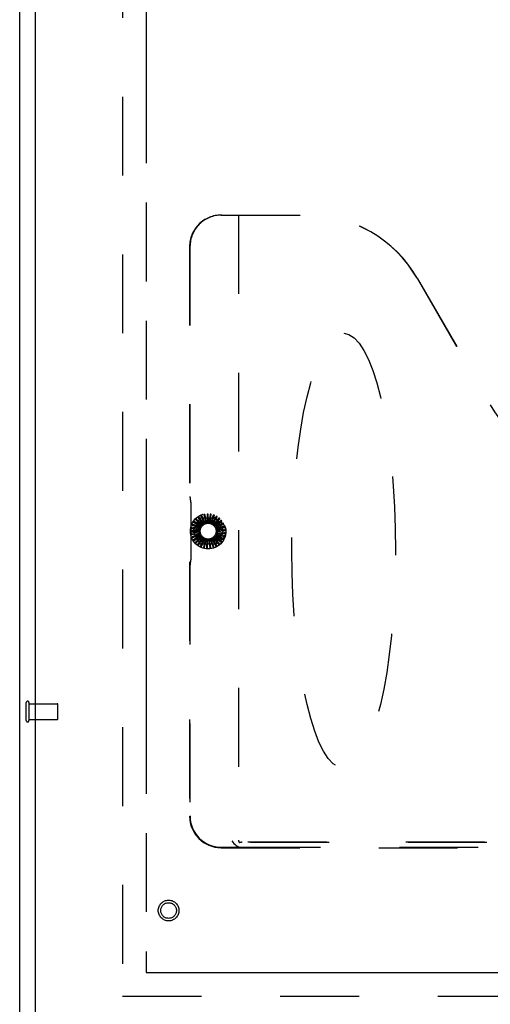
# Model space of a CAD drawing. Header units: inches. Extents: x 0 to 227, y 0 to 147.
# Tile 3 of 41: x 73.1 to 80.54, y 17.69 to 33.26. Entities that reach past the tile are written whole.
import ezdxf

# ---------------------------------------------------------------- set-up
doc = ezdxf.new("R2010")
doc.units = ezdxf.units.IN
doc.header["$LTSCALE"] = 12.466667
doc.header["$MEASUREMENT"] = 0
doc.linetypes.add('HIDDEN', pattern=[0.2, 0.1, -0.1])
doc.linetypes.add('PHANTOM', pattern=[0.8, 0.45, -0.05, 0.1, -0.05, 0.1, -0.05])
doc.layers.get('0').update_dxf_attribs({"linetype": 'CONTINUOUS'})
for name, color, linetype in [('02___PRT_ALL_AXES', 7, 'CONTINUOUS'), ('AVAILABLE_DOOR_SPACE', 7, 'CONTINUOUS'), ('DEFAULT_2', 8, 'HIDDEN'), ('DIMENSIONS', 7, 'CONTINUOUS')]:
    doc.layers.add(name, color=color, linetype=linetype)
doc.styles.get("Standard").update_dxf_attribs({"font": 'txt', "width": 0.8})
doc.dimstyles.new('DIMSTYLE_2', dxfattribs={"dimtxt": 1.133333, "dimasz": 1.333333, "dimexe": 0.09, "dimexo": 0.07, "dimgap": 0.0425, "dimtad": 0, "dimtih": 1, "dimtoh": 1, "dimzin": 4, "dimdsep": 46, "dimtxsty": 'Standard', "dimblk": '_FILLED', "dimblk1": '_FILLED', "dimblk2": '_FILLED', "dimcen": 0.09, "dimadec": 0, "dimazin": 0, "dimtfac": 1, "dimtofl": 0, "dimtmove": 0, "dimatfit": 3, "dimldrblk": '_FILLED', "dimfxl": 0, "dimtolj": 1, "dimtzin": 4, "dimarcsym": 0})

# ---------------------------------------------------------------- blocks, each defined once
blk = doc.blocks.new('_FILLED')
at = {"color": 0, "linetype": 'ByBlock'}
blk.add_solid([(0, 0), (-1, 0.2), (-1, -0.2)], dxfattribs=at)
blk = doc.blocks.new('*D15')
at = {"layer": 'DIMENSIONS', "color": 2, "linetype": 'Continuous'}
for p, q in [((81.755, 96.446), (81.755, 58.455)), ((81.755, 18.196), (81.755, 56.188))]:
    blk.add_line(p, q, dxfattribs=at)
at = {"layer": 'DIMENSIONS', "color": 2, "linetype": 'Continuous', "xscale": 1.3333333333, "yscale": 1.3333333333, "zscale": 1.3333333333}
for p, rotation in [((81.755, 96.446), 90), ((81.755, 18.196), 270)]:
    blk.add_blockref('_FILLED', p, dxfattribs=dict(at, rotation=rotation))
at = {"layer": 'DIMENSIONS', "color": 2, "linetype": 'Continuous', "insert": (81.755, 57.888), "char_height": 1.1333, "width": 4.53333, "attachment_point": 2, "line_spacing_factor": 0.9}
blk.add_mtext('78.25', dxfattribs=at)
blk = doc.blocks.new('*D16')
at = {"layer": 'DIMENSIONS', "color": 2, "linetype": 'Continuous'}
for p, q in [((81.755, 18.196), (81.755, 20.863)), ((81.755, 17.071), (81.755, 14.027)), ((81.755, 14.027), (82.855, 14.027))]:
    blk.add_line(p, q, dxfattribs=at)
at = {"layer": 'DIMENSIONS', "color": 2, "linetype": 'Continuous', "xscale": 1.3333333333, "yscale": 1.3333333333, "zscale": 1.3333333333}
for p, rotation in [((81.755, 18.196), 270), ((81.755, 17.071), 90)]:
    blk.add_blockref('_FILLED', p, dxfattribs=dict(at, rotation=rotation))
at = {"layer": 'DIMENSIONS', "color": 2, "linetype": 'Continuous', "insert": (83.421, 14.594), "char_height": 1.1333, "width": 3.62667, "attachment_point": 1, "line_spacing_factor": 0.9}
blk.add_mtext('1.13', dxfattribs=at)

msp = doc.modelspace()

# ---------------------------------------------------------------- linework, layer by layer
at = {"color": 3, "linetype": 'Continuous'}
for p, q in [((73.102, 10.425), (73.102, 100.217)), ((73.352, 17.175), (73.352, 97.467))]:
    msp.add_line(p, q, dxfattribs=at)
at = {"layer": '02___PRT_ALL_AXES', "color": 8, "linetype": 'HIDDEN'}
for p, q in [((73.249, 22.445), (73.696, 22.445)), ((73.249, 22.197), (73.249, 22.445)), ((73.249, 22.197), (73.696, 22.197))]:
    msp.add_line(p, q, dxfattribs=at)
msp.add_circle((75.456, 19.175), 0.124, dxfattribs=at)
at = {"layer": 'AVAILABLE_DOOR_SPACE', "color": 4, "linetype": 'PHANTOM'}
for p, q in [((75.102, 96.446), (75.102, 18.196)), ((75.102, 18.196), (92.664, 18.196))]:
    msp.add_line(p, q, dxfattribs=at)
at = {"layer": 'DEFAULT_2', "color": 8, "linetype": 'HIDDEN'}
for p, q in [((74.727, 96.873), (74.727, 17.769)), ((76.289, 30.175), (77.654, 30.175)), ((76.56, 30.175), (76.56, 20.285)), ((75.787, 29.675), (75.787, 20.666)), ((75.794, 29.675), (75.794, 25.723)), ((79.384, 29.175), (80.54, 27.174)), ((79.388, 29.175), (80.542, 27.175)), ((75.802, 25.677), (75.798, 25.678)), ((75.805, 25.632), (75.805, 24.719)), ((75.924, 25.388), (75.994, 25.291)), ((76.007, 25.299), (75.934, 25.401)), ((75.967, 25.414), (76.017, 25.305)), ((76.031, 25.311), (75.979, 25.425)), ((76.014, 25.431), (76.043, 25.315)), ((76.058, 25.318), (76.028, 25.439)), ((76.064, 25.439), (76.07, 25.319)), ((76.085, 25.319), (76.079, 25.444)), ((76.114, 25.438), (76.098, 25.319)), ((76.112, 25.316), (76.13, 25.44)), ((76.163, 25.427), (76.124, 25.313)), ((76.138, 25.307), (76.179, 25.426)), ((76.209, 25.407), (76.15, 25.302)), ((76.162, 25.294), (76.225, 25.402)), ((75.942, 25.214), (75.819, 25.237)), ((75.833, 25.27), (75.945, 25.226)), ((75.951, 25.239), (75.835, 25.286)), ((75.848, 25.19), (75.952, 25.369)), ((75.856, 25.315), (75.957, 25.25)), ((75.966, 25.263), (75.861, 25.33)), ((75.886, 25.355), (75.974, 25.272)), ((75.984, 25.283), (75.894, 25.369)), ((75.977, 25.384), (76.184, 25.384)), ((76.081, 25.325), (76.218, 25.325)), ((76.251, 25.378), (76.172, 25.287)), ((76.183, 25.276), (76.265, 25.371)), ((76.286, 25.342), (76.192, 25.267)), ((76.201, 25.255), (76.299, 25.332)), ((76.205, 25.247), (76.205, 25.247)), ((76.314, 25.3), (76.207, 25.244)), ((76.209, 25.369), (76.313, 25.19)), ((76.214, 25.231), (76.325, 25.288)), ((76.333, 25.254), (76.218, 25.219)), ((76.222, 25.205), (76.342, 25.24)), ((75.937, 25.187), (75.812, 25.187)), ((75.937, 25.159), (75.815, 25.136)), ((75.816, 25.171), (75.936, 25.172)), ((75.82, 25.221), (75.938, 25.199)), ((75.822, 25.121), (75.94, 25.145)), ((75.943, 25.132), (75.827, 25.086)), ((75.837, 25.073), (75.948, 25.118)), ((75.952, 24.982), (75.848, 25.161)), ((75.953, 25.107), (75.848, 25.04)), ((75.86, 25.029), (75.961, 25.094)), ((75.969, 25.084), (75.878, 24.998)), ((75.892, 24.99), (75.979, 25.073)), ((76.187, 25.077), (76.285, 25)), ((76.291, 25.015), (76.196, 25.089)), ((76.203, 25.099), (76.314, 25.042)), ((76.313, 25.161), (76.209, 24.982)), ((76.318, 25.058), (76.21, 25.112)), ((76.215, 25.124), (76.335, 25.089)), ((76.336, 25.105), (76.22, 25.138)), ((76.223, 25.15), (76.347, 25.138)), ((76.344, 25.205), (76.224, 25.192)), ((76.344, 25.154), (76.224, 25.165)), ((76.225, 25.178), (76.349, 25.189)), ((75.988, 25.065), (75.915, 24.963)), ((75.931, 24.957), (76, 25.056)), ((76.01, 25.049), (75.959, 24.936)), ((75.975, 24.933), (76.024, 25.043)), ((76.184, 24.967), (75.977, 24.967)), ((76.036, 25.038), (76.006, 24.917)), ((76.022, 24.917), (76.05, 25.034)), ((76.062, 25.032), (76.056, 24.907)), ((76.072, 24.911), (76.077, 25.031)), ((76.218, 25.025), (76.081, 25.025)), ((76.09, 25.031), (76.108, 24.908)), ((76.123, 24.914), (76.105, 25.033)), ((76.117, 25.036), (76.158, 24.918)), ((76.171, 24.927), (76.131, 25.04)), ((76.143, 25.045), (76.205, 24.937)), ((76.217, 24.948), (76.156, 25.052)), ((76.166, 25.059), (76.248, 24.965)), ((76.257, 24.978), (76.178, 25.069)), ((75.794, 24.627), (75.794, 20.673)), ((75.802, 24.674), (75.798, 24.672)), ((73.206, 22.179), (73.206, 22.463)), ((73.249, 22.179), (73.249, 22.463)), ((73.706, 22.207), (73.706, 22.435)), ((87.969, 20.249), (76.58, 20.249)), ((87.931, 20.255), (76.618, 20.255)), ((76.285, 20.168), (88.263, 20.168)), ((76.292, 20.175), (76.612, 20.175)), ((76.612, 20.175), (87.936, 20.175)), ((74.727, 17.821), (95.477, 17.821))]:
    msp.add_line(p, q, dxfattribs=at)
for points in [[(75.922, 25.394), (75.922, 25.394), (75.922, 25.394), (75.922, 25.393), (75.922, 25.393), (75.922, 25.393), (75.922, 25.392), (75.922, 25.392), (75.922, 25.391), (75.922, 25.391), (75.922, 25.39), (75.923, 25.39), (75.923, 25.389), (75.923, 25.389), (75.924, 25.388)], [(75.934, 25.401), (75.934, 25.401), (75.934, 25.401), (75.934, 25.401), (75.933, 25.401), (75.933, 25.401), (75.933, 25.401), (75.933, 25.401), (75.933, 25.401), (75.932, 25.401), (75.932, 25.401), (75.932, 25.401), (75.932, 25.401), (75.931, 25.4), (75.931, 25.4), (75.931, 25.4), (75.931, 25.4), (75.93, 25.4), (75.93, 25.4), (75.93, 25.4), (75.93, 25.399)], [(75.967, 25.42), (75.966, 25.42), (75.966, 25.42), (75.966, 25.42), (75.966, 25.419), (75.966, 25.419), (75.966, 25.418), (75.966, 25.418), (75.966, 25.417), (75.966, 25.417), (75.966, 25.416), (75.966, 25.416), (75.966, 25.415), (75.966, 25.415), (75.967, 25.414)], [(75.979, 25.425), (75.979, 25.425), (75.979, 25.425), (75.979, 25.425), (75.979, 25.425), (75.979, 25.425), (75.978, 25.425), (75.978, 25.425), (75.978, 25.425), (75.978, 25.425), (75.977, 25.425), (75.977, 25.425), (75.977, 25.425), (75.977, 25.425), (75.976, 25.425), (75.976, 25.424), (75.976, 25.424), (75.976, 25.424), (75.975, 25.424), (75.975, 25.424), (75.975, 25.424)], [(76.015, 25.438), (76.015, 25.437), (76.014, 25.437), (76.014, 25.437), (76.014, 25.437), (76.014, 25.436), (76.014, 25.436), (76.014, 25.435), (76.014, 25.435), (76.014, 25.434), (76.014, 25.434), (76.014, 25.433), (76.014, 25.433), (76.014, 25.432), (76.014, 25.431)], [(76.028, 25.439), (76.028, 25.439), (76.028, 25.439), (76.028, 25.44), (76.028, 25.44), (76.028, 25.44), (76.027, 25.44), (76.027, 25.44), (76.027, 25.44), (76.027, 25.44), (76.027, 25.44), (76.026, 25.44), (76.026, 25.44), (76.026, 25.44), (76.025, 25.44), (76.025, 25.44), (76.025, 25.44), (76.025, 25.44), (76.024, 25.44), (76.024, 25.44), (76.024, 25.439)], [(76.066, 25.445), (76.066, 25.445), (76.065, 25.445), (76.065, 25.445), (76.065, 25.444), (76.064, 25.444), (76.064, 25.444), (76.064, 25.443), (76.064, 25.443), (76.064, 25.442), (76.064, 25.442), (76.064, 25.441), (76.064, 25.441), (76.064, 25.44), (76.064, 25.439)], [(76.079, 25.444), (76.079, 25.444), (76.079, 25.445), (76.079, 25.445), (76.079, 25.445), (76.079, 25.445), (76.078, 25.445), (76.078, 25.445), (76.078, 25.445), (76.078, 25.445), (76.078, 25.445), (76.077, 25.445), (76.077, 25.445), (76.077, 25.445), (76.077, 25.445), (76.076, 25.445), (76.076, 25.445), (76.076, 25.445), (76.075, 25.445), (76.075, 25.445), (76.075, 25.445)], [(76.117, 25.443), (76.117, 25.443), (76.117, 25.443), (76.116, 25.443), (76.116, 25.443), (76.115, 25.442), (76.115, 25.442), (76.115, 25.442), (76.115, 25.441), (76.115, 25.441), (76.114, 25.44), (76.114, 25.44), (76.114, 25.439), (76.114, 25.438), (76.114, 25.438)], [(76.13, 25.44), (76.13, 25.44), (76.13, 25.44), (76.13, 25.44), (76.13, 25.44), (76.13, 25.44), (76.13, 25.441), (76.129, 25.441), (76.129, 25.441), (76.129, 25.441), (76.129, 25.441), (76.129, 25.441), (76.128, 25.441), (76.128, 25.441), (76.128, 25.441), (76.127, 25.441), (76.127, 25.441), (76.127, 25.442), (76.127, 25.442), (76.126, 25.442), (76.126, 25.442)], [(76.167, 25.431), (76.167, 25.431), (76.167, 25.431), (76.166, 25.431), (76.166, 25.431), (76.165, 25.431), (76.165, 25.431), (76.165, 25.43), (76.164, 25.43), (76.164, 25.429), (76.164, 25.429), (76.164, 25.428), (76.163, 25.428), (76.163, 25.427), (76.163, 25.427)], [(76.179, 25.426), (76.179, 25.426), (76.179, 25.426), (76.179, 25.426), (76.179, 25.426), (76.179, 25.426), (76.179, 25.426), (76.179, 25.427), (76.179, 25.427), (76.178, 25.427), (76.178, 25.427), (76.178, 25.427), (76.178, 25.427), (76.177, 25.427), (76.177, 25.428), (76.177, 25.428), (76.177, 25.428), (76.176, 25.428), (76.176, 25.428), (76.176, 25.428), (76.176, 25.428)], [(76.214, 25.41), (76.214, 25.41), (76.213, 25.41), (76.213, 25.41), (76.213, 25.41), (76.212, 25.41), (76.212, 25.41), (76.211, 25.41), (76.211, 25.409), (76.211, 25.409), (76.21, 25.409), (76.21, 25.408), (76.21, 25.408), (76.209, 25.407), (76.209, 25.407)], [(76.225, 25.402), (76.225, 25.402), (76.225, 25.403), (76.225, 25.403), (76.225, 25.403), (76.225, 25.403), (76.225, 25.403), (76.225, 25.404), (76.224, 25.404), (76.224, 25.404), (76.224, 25.404), (76.224, 25.404), (76.224, 25.404), (76.223, 25.405), (76.223, 25.405), (76.223, 25.405), (76.223, 25.405), (76.223, 25.405), (76.222, 25.405), (76.222, 25.406), (76.222, 25.406)], [(75.819, 25.237), (75.819, 25.237), (75.819, 25.237), (75.818, 25.237), (75.818, 25.237), (75.818, 25.237), (75.818, 25.237), (75.818, 25.237), (75.818, 25.236), (75.818, 25.236), (75.818, 25.236), (75.817, 25.236), (75.817, 25.236), (75.817, 25.235), (75.817, 25.235), (75.817, 25.235), (75.817, 25.234), (75.817, 25.234), (75.817, 25.234), (75.817, 25.234), (75.817, 25.233)], [(75.829, 25.274), (75.829, 25.274), (75.829, 25.273), (75.829, 25.273), (75.829, 25.273), (75.829, 25.272), (75.83, 25.272), (75.83, 25.271), (75.83, 25.271), (75.831, 25.271), (75.831, 25.271), (75.832, 25.27), (75.832, 25.27), (75.833, 25.27), (75.833, 25.27)], [(75.835, 25.286), (75.835, 25.286), (75.835, 25.286), (75.835, 25.286), (75.835, 25.286), (75.835, 25.286), (75.834, 25.285), (75.834, 25.285), (75.834, 25.285), (75.834, 25.285), (75.834, 25.285), (75.834, 25.285), (75.833, 25.284), (75.833, 25.284), (75.833, 25.284), (75.833, 25.284), (75.833, 25.283), (75.833, 25.283), (75.833, 25.283), (75.832, 25.282), (75.832, 25.282)], [(75.852, 25.32), (75.852, 25.32), (75.852, 25.319), (75.852, 25.319), (75.852, 25.318), (75.852, 25.318), (75.852, 25.318), (75.853, 25.317), (75.853, 25.317), (75.853, 25.316), (75.854, 25.316), (75.854, 25.316), (75.855, 25.315), (75.855, 25.315), (75.856, 25.315)], [(75.861, 25.33), (75.861, 25.33), (75.86, 25.33), (75.86, 25.33), (75.86, 25.33), (75.86, 25.33), (75.86, 25.33), (75.859, 25.33), (75.859, 25.33), (75.859, 25.33), (75.859, 25.329), (75.859, 25.329), (75.859, 25.329), (75.858, 25.329), (75.858, 25.329), (75.858, 25.328), (75.858, 25.328), (75.858, 25.328), (75.857, 25.328), (75.857, 25.327), (75.857, 25.327)], [(75.884, 25.361), (75.884, 25.36), (75.883, 25.36), (75.883, 25.359), (75.883, 25.359), (75.883, 25.359), (75.883, 25.358), (75.884, 25.358), (75.884, 25.357), (75.884, 25.357), (75.885, 25.356), (75.885, 25.356), (75.885, 25.356), (75.886, 25.355), (75.886, 25.355)], [(75.894, 25.369), (75.894, 25.369), (75.894, 25.369), (75.893, 25.369), (75.893, 25.369), (75.893, 25.369), (75.893, 25.369), (75.893, 25.369), (75.893, 25.369), (75.892, 25.369), (75.892, 25.369), (75.892, 25.368), (75.892, 25.368), (75.891, 25.368), (75.891, 25.368), (75.891, 25.368), (75.891, 25.368), (75.891, 25.367), (75.89, 25.367), (75.89, 25.367), (75.89, 25.367)], [(75.951, 25.239), (75.953, 25.241), (75.954, 25.243), (75.955, 25.245), (75.956, 25.247)], [(75.957, 25.25), (75.957, 25.25), (75.957, 25.249), (75.957, 25.248), (75.957, 25.248), (75.957, 25.247), (75.956, 25.247)], [(75.966, 25.263), (75.967, 25.264), (75.969, 25.266), (75.97, 25.267), (75.972, 25.269)], [(75.974, 25.272), (75.974, 25.272), (75.973, 25.271), (75.973, 25.271), (75.973, 25.27), (75.972, 25.269), (75.972, 25.269)], [(75.984, 25.283), (75.986, 25.284), (75.988, 25.285), (75.99, 25.287), (75.992, 25.288)], [(75.994, 25.291), (75.994, 25.29), (75.993, 25.29), (75.993, 25.289), (75.993, 25.289), (75.992, 25.288), (75.992, 25.288)], [(76.007, 25.299), (76.009, 25.3), (76.011, 25.301), (76.013, 25.302), (76.015, 25.303)], [(76.017, 25.305), (76.017, 25.304), (76.017, 25.304), (76.016, 25.304), (76.016, 25.303), (76.015, 25.303), (76.015, 25.303)], [(76.031, 25.311), (76.033, 25.311), (76.036, 25.312), (76.038, 25.312), (76.04, 25.313)], [(76.043, 25.315), (76.043, 25.314), (76.042, 25.314), (76.042, 25.314), (76.041, 25.313), (76.041, 25.313), (76.04, 25.313)], [(76.058, 25.318), (76.06, 25.318), (76.062, 25.318), (76.064, 25.318), (76.067, 25.318)], [(76.07, 25.319), (76.07, 25.319), (76.069, 25.319), (76.069, 25.318), (76.068, 25.318), (76.067, 25.318), (76.067, 25.318)], [(76.085, 25.319), (76.087, 25.319), (76.09, 25.319), (76.092, 25.319), (76.094, 25.318)], [(76.098, 25.319), (76.097, 25.318), (76.096, 25.318), (76.096, 25.318), (76.095, 25.318), (76.095, 25.318), (76.094, 25.318)], [(76.112, 25.316), (76.114, 25.315), (76.117, 25.315), (76.119, 25.314), (76.121, 25.313)], [(76.124, 25.313), (76.124, 25.313), (76.123, 25.313), (76.123, 25.313), (76.122, 25.313), (76.121, 25.313), (76.121, 25.313)], [(76.138, 25.307), (76.14, 25.306), (76.142, 25.305), (76.144, 25.304), (76.146, 25.303)], [(76.15, 25.302), (76.149, 25.302), (76.148, 25.302), (76.148, 25.302), (76.147, 25.302), (76.147, 25.303), (76.146, 25.303)], [(76.162, 25.294), (76.164, 25.293), (76.166, 25.291), (76.167, 25.29), (76.169, 25.288)], [(76.172, 25.287), (76.172, 25.287), (76.171, 25.287), (76.171, 25.287), (76.17, 25.287), (76.17, 25.288), (76.169, 25.288)], [(76.183, 25.276), (76.185, 25.275), (76.186, 25.273), (76.188, 25.271), (76.189, 25.269)], [(76.192, 25.267), (76.191, 25.267), (76.191, 25.268), (76.19, 25.268), (76.19, 25.269), (76.189, 25.269), (76.189, 25.269)], [(76.201, 25.255), (76.201, 25.254), (76.202, 25.253), (76.203, 25.251), (76.203, 25.25), (76.204, 25.249), (76.205, 25.247)], [(76.207, 25.244), (76.207, 25.245), (76.206, 25.245), (76.206, 25.246), (76.205, 25.246), (76.205, 25.247), (76.205, 25.247)], [(76.214, 25.231), (76.214, 25.229), (76.215, 25.227), (76.216, 25.225), (76.216, 25.222)], [(76.256, 25.381), (76.256, 25.381), (76.256, 25.381), (76.255, 25.381), (76.255, 25.381), (76.254, 25.381), (76.254, 25.381), (76.253, 25.381), (76.253, 25.38), (76.253, 25.38), (76.252, 25.38), (76.252, 25.379), (76.251, 25.379), (76.251, 25.379), (76.251, 25.378)], [(76.265, 25.371), (76.265, 25.371), (76.265, 25.371), (76.265, 25.371), (76.265, 25.372), (76.265, 25.372), (76.265, 25.372), (76.265, 25.372), (76.265, 25.372), (76.265, 25.373), (76.265, 25.373), (76.265, 25.373), (76.264, 25.373), (76.264, 25.373), (76.264, 25.374), (76.264, 25.374), (76.264, 25.374), (76.263, 25.374), (76.263, 25.374), (76.263, 25.375), (76.263, 25.375)], [(76.292, 25.344), (76.292, 25.344), (76.291, 25.344), (76.291, 25.344), (76.291, 25.344), (76.29, 25.344), (76.29, 25.344), (76.289, 25.344), (76.289, 25.344), (76.288, 25.344), (76.288, 25.344), (76.287, 25.343), (76.287, 25.343), (76.286, 25.343), (76.286, 25.342)], [(76.299, 25.332), (76.299, 25.333), (76.299, 25.333), (76.299, 25.333), (76.299, 25.333), (76.299, 25.333), (76.299, 25.333), (76.299, 25.334), (76.299, 25.334), (76.299, 25.334), (76.299, 25.334), (76.299, 25.335), (76.299, 25.335), (76.298, 25.335), (76.298, 25.335), (76.298, 25.336), (76.298, 25.336), (76.298, 25.336), (76.298, 25.336), (76.297, 25.337), (76.297, 25.337)], [(76.32, 25.301), (76.32, 25.301), (76.32, 25.301), (76.319, 25.302), (76.319, 25.302), (76.318, 25.302), (76.318, 25.302), (76.317, 25.302), (76.317, 25.302), (76.316, 25.302), (76.316, 25.301), (76.315, 25.301), (76.315, 25.301), (76.314, 25.301), (76.314, 25.3)], [(76.325, 25.288), (76.325, 25.288), (76.325, 25.289), (76.325, 25.289), (76.325, 25.289), (76.325, 25.289), (76.325, 25.289), (76.325, 25.289), (76.325, 25.29), (76.325, 25.29), (76.325, 25.29), (76.325, 25.29), (76.325, 25.291), (76.325, 25.291), (76.325, 25.291), (76.325, 25.291), (76.324, 25.292), (76.324, 25.292), (76.324, 25.292), (76.324, 25.293), (76.324, 25.293)], [(76.339, 25.253), (76.339, 25.253), (76.339, 25.254), (76.339, 25.254), (76.338, 25.254), (76.338, 25.254), (76.338, 25.255), (76.337, 25.255), (76.337, 25.255), (76.336, 25.255), (76.336, 25.255), (76.335, 25.254), (76.334, 25.254), (76.334, 25.254), (76.333, 25.254)], [(76.342, 25.24), (76.342, 25.24), (76.342, 25.24), (76.342, 25.24), (76.342, 25.241), (76.342, 25.241), (76.342, 25.241), (76.342, 25.241), (76.342, 25.241), (76.342, 25.242), (76.342, 25.242), (76.342, 25.242), (76.342, 25.242), (76.342, 25.243), (76.342, 25.243), (76.342, 25.243), (76.342, 25.243), (76.342, 25.244), (76.342, 25.244), (76.342, 25.244), (76.342, 25.245)], [(75.812, 25.187), (75.812, 25.187), (75.812, 25.187), (75.811, 25.186), (75.811, 25.186), (75.811, 25.186), (75.811, 25.186), (75.811, 25.186), (75.811, 25.186), (75.811, 25.185), (75.811, 25.185), (75.811, 25.185), (75.811, 25.185), (75.811, 25.184), (75.811, 25.184), (75.811, 25.184), (75.81, 25.184), (75.81, 25.183), (75.81, 25.183), (75.81, 25.183), (75.81, 25.182)], [(75.81, 25.174), (75.81, 25.173), (75.811, 25.173), (75.811, 25.172), (75.811, 25.172), (75.811, 25.172), (75.812, 25.172), (75.812, 25.171), (75.813, 25.171), (75.813, 25.171), (75.814, 25.171), (75.814, 25.171), (75.815, 25.171), (75.815, 25.171), (75.816, 25.171)], [(75.815, 25.136), (75.814, 25.136), (75.814, 25.135), (75.814, 25.135), (75.814, 25.135), (75.814, 25.135), (75.814, 25.135), (75.814, 25.135), (75.814, 25.134), (75.814, 25.134), (75.814, 25.134), (75.814, 25.134), (75.814, 25.133), (75.814, 25.133), (75.814, 25.133), (75.814, 25.133), (75.814, 25.132), (75.814, 25.132), (75.814, 25.132), (75.814, 25.131), (75.814, 25.131)], [(75.815, 25.225), (75.815, 25.224), (75.815, 25.224), (75.815, 25.224), (75.815, 25.223), (75.816, 25.223), (75.816, 25.223), (75.816, 25.222), (75.817, 25.222), (75.817, 25.222), (75.818, 25.222), (75.818, 25.221), (75.819, 25.221), (75.819, 25.221), (75.82, 25.221)], [(75.816, 25.123), (75.816, 25.122), (75.816, 25.122), (75.816, 25.121), (75.816, 25.121), (75.817, 25.121), (75.817, 25.121), (75.818, 25.121), (75.818, 25.121), (75.819, 25.121), (75.819, 25.121), (75.82, 25.121), (75.82, 25.121), (75.821, 25.121), (75.822, 25.121)], [(75.827, 25.086), (75.827, 25.086), (75.827, 25.086), (75.826, 25.086), (75.826, 25.085), (75.826, 25.085), (75.826, 25.085), (75.826, 25.085), (75.826, 25.085), (75.826, 25.084), (75.826, 25.084), (75.826, 25.084), (75.827, 25.084), (75.827, 25.083), (75.827, 25.083), (75.827, 25.083), (75.827, 25.083), (75.827, 25.082), (75.827, 25.082), (75.827, 25.082), (75.827, 25.081)], [(75.83, 25.073), (75.831, 25.073), (75.831, 25.073), (75.831, 25.072), (75.831, 25.072), (75.832, 25.072), (75.832, 25.072), (75.833, 25.072), (75.833, 25.072), (75.834, 25.072), (75.834, 25.072), (75.835, 25.072), (75.835, 25.072), (75.836, 25.073), (75.837, 25.073)], [(75.936, 25.172), (75.937, 25.171), (75.937, 25.171), (75.937, 25.17), (75.937, 25.169), (75.937, 25.169), (75.937, 25.168)], [(75.937, 25.187), (75.937, 25.189), (75.938, 25.191), (75.938, 25.193), (75.939, 25.195)], [(75.937, 25.159), (75.937, 25.162), (75.937, 25.164), (75.937, 25.166), (75.937, 25.168)], [(75.938, 25.199), (75.939, 25.199), (75.939, 25.198), (75.939, 25.197), (75.939, 25.197), (75.939, 25.196), (75.939, 25.195)], [(75.94, 25.145), (75.94, 25.144), (75.94, 25.144), (75.941, 25.143), (75.941, 25.142), (75.941, 25.142), (75.941, 25.141)], [(75.943, 25.132), (75.942, 25.135), (75.942, 25.137), (75.942, 25.139), (75.941, 25.141)], [(75.942, 25.214), (75.942, 25.216), (75.943, 25.218), (75.944, 25.22), (75.945, 25.222)], [(75.945, 25.226), (75.945, 25.225), (75.945, 25.224), (75.945, 25.224), (75.945, 25.223), (75.945, 25.223), (75.945, 25.222)], [(75.948, 25.118), (75.949, 25.118), (75.949, 25.118), (75.949, 25.117), (75.95, 25.117), (75.95, 25.116), (75.95, 25.115)], [(75.953, 25.107), (75.953, 25.109), (75.952, 25.111), (75.951, 25.113), (75.95, 25.115)], [(75.961, 25.094), (75.962, 25.094), (75.962, 25.094), (75.963, 25.093), (75.963, 25.093), (75.964, 25.092), (75.964, 25.092)], [(75.969, 25.084), (75.967, 25.086), (75.966, 25.088), (75.965, 25.09), (75.964, 25.092)], [(75.979, 25.073), (75.979, 25.073), (75.98, 25.073), (75.98, 25.072), (75.981, 25.072), (75.981, 25.072), (75.982, 25.071)], [(76.187, 25.077), (76.185, 25.076), (76.183, 25.074), (76.182, 25.073), (76.18, 25.072)], [(76.196, 25.089), (76.196, 25.09), (76.196, 25.09), (76.197, 25.091), (76.197, 25.091), (76.197, 25.092), (76.198, 25.092)], [(76.203, 25.099), (76.202, 25.097), (76.2, 25.096), (76.199, 25.094), (76.198, 25.092)], [(76.21, 25.112), (76.21, 25.113), (76.21, 25.114), (76.211, 25.114), (76.211, 25.115), (76.211, 25.115), (76.211, 25.116)], [(76.215, 25.124), (76.214, 25.122), (76.213, 25.12), (76.212, 25.118), (76.211, 25.116)], [(76.218, 25.219), (76.218, 25.22), (76.217, 25.22), (76.217, 25.221), (76.217, 25.221), (76.216, 25.222), (76.216, 25.222)], [(76.223, 25.15), (76.222, 25.148), (76.221, 25.146), (76.221, 25.144), (76.22, 25.142)], [(76.22, 25.138), (76.22, 25.139), (76.22, 25.139), (76.22, 25.14), (76.22, 25.141), (76.22, 25.141), (76.22, 25.142)], [(76.222, 25.205), (76.222, 25.203), (76.222, 25.2), (76.222, 25.198), (76.223, 25.196)], [(76.224, 25.192), (76.223, 25.193), (76.223, 25.194), (76.223, 25.194), (76.223, 25.195), (76.223, 25.195), (76.223, 25.196)], [(76.225, 25.178), (76.225, 25.175), (76.224, 25.173), (76.224, 25.171), (76.224, 25.169)], [(76.224, 25.165), (76.224, 25.166), (76.224, 25.166), (76.224, 25.167), (76.224, 25.167), (76.224, 25.168), (76.224, 25.169)], [(76.335, 25.089), (76.335, 25.089), (76.336, 25.089), (76.336, 25.089), (76.336, 25.089), (76.336, 25.089), (76.336, 25.089), (76.336, 25.089), (76.336, 25.089), (76.337, 25.09), (76.337, 25.09), (76.337, 25.09), (76.337, 25.09), (76.337, 25.09), (76.337, 25.091), (76.337, 25.091), (76.337, 25.091), (76.338, 25.092), (76.338, 25.092), (76.338, 25.092), (76.338, 25.092)], [(76.34, 25.101), (76.34, 25.101), (76.34, 25.102), (76.34, 25.102), (76.34, 25.102), (76.34, 25.103), (76.34, 25.103), (76.339, 25.103), (76.339, 25.104), (76.338, 25.104), (76.338, 25.104), (76.337, 25.104), (76.337, 25.105), (76.336, 25.105), (76.336, 25.105)], [(76.349, 25.203), (76.349, 25.203), (76.349, 25.203), (76.349, 25.204), (76.349, 25.204), (76.348, 25.204), (76.348, 25.205), (76.347, 25.205), (76.347, 25.205), (76.346, 25.205), (76.346, 25.205), (76.345, 25.205), (76.345, 25.205), (76.344, 25.205), (76.344, 25.205)], [(76.35, 25.151), (76.35, 25.152), (76.35, 25.152), (76.35, 25.152), (76.349, 25.153), (76.349, 25.153), (76.349, 25.153), (76.348, 25.154), (76.348, 25.154), (76.347, 25.154), (76.347, 25.154), (76.346, 25.154), (76.346, 25.154), (76.345, 25.154), (76.344, 25.154)], [(76.347, 25.138), (76.347, 25.138), (76.347, 25.138), (76.348, 25.139), (76.348, 25.139), (76.348, 25.139), (76.348, 25.139), (76.348, 25.139), (76.348, 25.139), (76.348, 25.14), (76.348, 25.14), (76.348, 25.14), (76.348, 25.14), (76.349, 25.141), (76.349, 25.141), (76.349, 25.141), (76.349, 25.141), (76.349, 25.142), (76.349, 25.142), (76.349, 25.142), (76.349, 25.143)], [(76.349, 25.189), (76.349, 25.189), (76.35, 25.19), (76.35, 25.19), (76.35, 25.19), (76.35, 25.19), (76.35, 25.19), (76.35, 25.19), (76.35, 25.191), (76.35, 25.191), (76.35, 25.191), (76.35, 25.191), (76.35, 25.192), (76.35, 25.192), (76.35, 25.192), (76.35, 25.192), (76.35, 25.193), (76.35, 25.193), (76.35, 25.193), (76.35, 25.194), (76.35, 25.194)], [(75.848, 25.04), (75.848, 25.039), (75.848, 25.039), (75.848, 25.039), (75.848, 25.039), (75.848, 25.039), (75.848, 25.039), (75.848, 25.038), (75.848, 25.038), (75.848, 25.038), (75.848, 25.038), (75.848, 25.037), (75.848, 25.037), (75.849, 25.037), (75.849, 25.037), (75.849, 25.036), (75.849, 25.036), (75.849, 25.036), (75.849, 25.036), (75.849, 25.035), (75.85, 25.035)], [(75.854, 25.028), (75.854, 25.027), (75.855, 25.027), (75.855, 25.027), (75.856, 25.027), (75.856, 25.027), (75.856, 25.027), (75.857, 25.027), (75.857, 25.027), (75.858, 25.027), (75.858, 25.027), (75.859, 25.028), (75.859, 25.028), (75.86, 25.028), (75.86, 25.029)], [(75.878, 24.998), (75.878, 24.998), (75.878, 24.998), (75.878, 24.998), (75.878, 24.997), (75.878, 24.997), (75.878, 24.997), (75.878, 24.997), (75.878, 24.997), (75.878, 24.996), (75.879, 24.996), (75.879, 24.996), (75.879, 24.996), (75.879, 24.996), (75.879, 24.995), (75.879, 24.995), (75.879, 24.995), (75.88, 24.995), (75.88, 24.994), (75.88, 24.994), (75.88, 24.994)], [(75.886, 24.988), (75.886, 24.987), (75.887, 24.987), (75.887, 24.987), (75.888, 24.987), (75.888, 24.987), (75.889, 24.987), (75.889, 24.987), (75.889, 24.987), (75.89, 24.988), (75.89, 24.988), (75.891, 24.988), (75.891, 24.989), (75.892, 24.989), (75.892, 24.99)], [(75.915, 24.963), (75.915, 24.963), (75.915, 24.963), (75.915, 24.962), (75.915, 24.962), (75.915, 24.962), (75.916, 24.962), (75.916, 24.962), (75.916, 24.962), (75.916, 24.961), (75.916, 24.961), (75.916, 24.961), (75.916, 24.961), (75.917, 24.961), (75.917, 24.96), (75.917, 24.96), (75.917, 24.96), (75.917, 24.96), (75.918, 24.96), (75.918, 24.959), (75.918, 24.959)], [(75.925, 24.954), (75.926, 24.954), (75.926, 24.954), (75.926, 24.954), (75.927, 24.954), (75.927, 24.954), (75.928, 24.954), (75.928, 24.954), (75.928, 24.955), (75.929, 24.955), (75.929, 24.955), (75.93, 24.956), (75.93, 24.956), (75.93, 24.957), (75.931, 24.957)], [(75.959, 24.936), (75.959, 24.935), (75.959, 24.935), (75.959, 24.935), (75.959, 24.935), (75.959, 24.935), (75.959, 24.935), (75.959, 24.934), (75.959, 24.934), (75.959, 24.934), (75.96, 24.934), (75.96, 24.934), (75.96, 24.934), (75.96, 24.933), (75.96, 24.933), (75.961, 24.933), (75.961, 24.933), (75.961, 24.933), (75.961, 24.933), (75.962, 24.933), (75.962, 24.932)], [(75.97, 24.929), (75.97, 24.929), (75.971, 24.929), (75.971, 24.929), (75.972, 24.929), (75.972, 24.929), (75.972, 24.929), (75.973, 24.929), (75.973, 24.93), (75.973, 24.93), (75.974, 24.931), (75.974, 24.931), (75.974, 24.932), (75.974, 24.932), (75.975, 24.933)], [(75.988, 25.065), (75.986, 25.066), (75.985, 25.068), (75.983, 25.07), (75.982, 25.071)], [(76, 25.056), (76, 25.056), (76.001, 25.056), (76.002, 25.055), (76.002, 25.055), (76.003, 25.055), (76.003, 25.054)], [(76.01, 25.049), (76.009, 25.05), (76.007, 25.052), (76.005, 25.053), (76.003, 25.054)], [(76.006, 24.917), (76.006, 24.917), (76.006, 24.916), (76.006, 24.916), (76.006, 24.916), (76.006, 24.916), (76.007, 24.916), (76.007, 24.916), (76.007, 24.916), (76.007, 24.915), (76.007, 24.915), (76.008, 24.915), (76.008, 24.915), (76.008, 24.915), (76.008, 24.915), (76.009, 24.915), (76.009, 24.915), (76.009, 24.915), (76.01, 24.915), (76.01, 24.914), (76.01, 24.914)], [(76.018, 24.912), (76.019, 24.912), (76.019, 24.912), (76.02, 24.912), (76.02, 24.913), (76.02, 24.913), (76.021, 24.913), (76.021, 24.913), (76.021, 24.914), (76.022, 24.914), (76.022, 24.915), (76.022, 24.915), (76.022, 24.916), (76.022, 24.917), (76.022, 24.917)], [(76.024, 25.043), (76.025, 25.043), (76.025, 25.043), (76.026, 25.043), (76.026, 25.042), (76.027, 25.042), (76.028, 25.042)], [(76.036, 25.038), (76.034, 25.039), (76.032, 25.04), (76.03, 25.041), (76.028, 25.042)], [(76.05, 25.034), (76.051, 25.034), (76.051, 25.035), (76.052, 25.035), (76.052, 25.035), (76.053, 25.034), (76.054, 25.034)], [(76.062, 25.032), (76.06, 25.033), (76.058, 25.033), (76.056, 25.034), (76.054, 25.034)], [(76.077, 25.031), (76.078, 25.031), (76.078, 25.032), (76.079, 25.032), (76.08, 25.032), (76.08, 25.032), (76.081, 25.032)], [(76.09, 25.031), (76.088, 25.031), (76.085, 25.031), (76.083, 25.032), (76.081, 25.032)], [(76.105, 25.033), (76.105, 25.033), (76.106, 25.034), (76.106, 25.034), (76.107, 25.034), (76.107, 25.034), (76.108, 25.034)], [(76.117, 25.036), (76.115, 25.035), (76.112, 25.035), (76.11, 25.035), (76.108, 25.034)], [(76.131, 25.04), (76.132, 25.041), (76.132, 25.041), (76.133, 25.041), (76.133, 25.042), (76.134, 25.042), (76.134, 25.042)], [(76.143, 25.045), (76.141, 25.044), (76.138, 25.044), (76.136, 25.043), (76.134, 25.042)], [(76.156, 25.052), (76.156, 25.053), (76.156, 25.053), (76.157, 25.054), (76.157, 25.054), (76.158, 25.054), (76.158, 25.055)], [(76.166, 25.059), (76.164, 25.058), (76.162, 25.057), (76.16, 25.056), (76.158, 25.055)], [(76.158, 24.918), (76.158, 24.917), (76.158, 24.917), (76.158, 24.917), (76.158, 24.917), (76.158, 24.917), (76.159, 24.917), (76.159, 24.917), (76.159, 24.917), (76.159, 24.917), (76.16, 24.917), (76.16, 24.917), (76.16, 24.917), (76.16, 24.917), (76.161, 24.917), (76.161, 24.917), (76.161, 24.917), (76.161, 24.917), (76.162, 24.917), (76.162, 24.918), (76.162, 24.918)], [(76.171, 24.92), (76.171, 24.921), (76.171, 24.921), (76.172, 24.921), (76.172, 24.922), (76.172, 24.922), (76.172, 24.922), (76.172, 24.923), (76.172, 24.923), (76.172, 24.924), (76.172, 24.924), (76.172, 24.925), (76.172, 24.926), (76.171, 24.926), (76.171, 24.927)], [(76.178, 25.069), (76.178, 25.069), (76.178, 25.07), (76.179, 25.07), (76.179, 25.071), (76.179, 25.071), (76.18, 25.072)], [(76.205, 24.937), (76.205, 24.937), (76.205, 24.937), (76.206, 24.937), (76.206, 24.936), (76.206, 24.936), (76.206, 24.936), (76.206, 24.937), (76.207, 24.937), (76.207, 24.937), (76.207, 24.937), (76.207, 24.937), (76.207, 24.937), (76.208, 24.937), (76.208, 24.937), (76.208, 24.937), (76.209, 24.937), (76.209, 24.937), (76.209, 24.938), (76.209, 24.938), (76.21, 24.938)], [(76.217, 24.942), (76.218, 24.942), (76.218, 24.943), (76.218, 24.943), (76.218, 24.943), (76.218, 24.944), (76.218, 24.944), (76.218, 24.945), (76.218, 24.945), (76.218, 24.946), (76.218, 24.946), (76.217, 24.947), (76.217, 24.947), (76.217, 24.948), (76.217, 24.948)], [(76.248, 24.965), (76.248, 24.965), (76.248, 24.964), (76.248, 24.964), (76.249, 24.964), (76.249, 24.964), (76.249, 24.965), (76.249, 24.965), (76.249, 24.965), (76.25, 24.965), (76.25, 24.965), (76.25, 24.965), (76.25, 24.965), (76.251, 24.965), (76.251, 24.965), (76.251, 24.966), (76.251, 24.966), (76.252, 24.966), (76.252, 24.966), (76.252, 24.966), (76.252, 24.967)], [(76.259, 24.972), (76.259, 24.972), (76.259, 24.973), (76.26, 24.973), (76.26, 24.974), (76.26, 24.974), (76.259, 24.974), (76.259, 24.975), (76.259, 24.975), (76.259, 24.976), (76.259, 24.976), (76.258, 24.977), (76.258, 24.977), (76.258, 24.978), (76.257, 24.978)], [(76.285, 25), (76.285, 25), (76.285, 25), (76.285, 25), (76.285, 25), (76.286, 25), (76.286, 25), (76.286, 25), (76.286, 25), (76.286, 25.001), (76.287, 25.001), (76.287, 25.001), (76.287, 25.001), (76.287, 25.001), (76.287, 25.001), (76.288, 25.002), (76.288, 25.002), (76.288, 25.002), (76.288, 25.002), (76.288, 25.003), (76.289, 25.003)], [(76.294, 25.01), (76.294, 25.01), (76.294, 25.01), (76.295, 25.011), (76.295, 25.011), (76.294, 25.012), (76.294, 25.012), (76.294, 25.012), (76.294, 25.013), (76.293, 25.013), (76.293, 25.014), (76.293, 25.014), (76.292, 25.014), (76.292, 25.015), (76.291, 25.015)], [(76.314, 25.042), (76.314, 25.042), (76.315, 25.042), (76.315, 25.042), (76.315, 25.042), (76.315, 25.042), (76.315, 25.042), (76.315, 25.042), (76.316, 25.043), (76.316, 25.043), (76.316, 25.043), (76.316, 25.043), (76.316, 25.043), (76.316, 25.043), (76.317, 25.044), (76.317, 25.044), (76.317, 25.044), (76.317, 25.044), (76.317, 25.045), (76.317, 25.045), (76.318, 25.045)], [(76.322, 25.053), (76.322, 25.053), (76.322, 25.054), (76.322, 25.054), (76.322, 25.055), (76.322, 25.055), (76.321, 25.055), (76.321, 25.056), (76.321, 25.056), (76.32, 25.056), (76.32, 25.057), (76.319, 25.057), (76.319, 25.057), (76.318, 25.058), (76.318, 25.058)], [(76.056, 24.907), (76.056, 24.907), (76.056, 24.907), (76.057, 24.907), (76.057, 24.907), (76.057, 24.907), (76.057, 24.907), (76.057, 24.906), (76.057, 24.906), (76.058, 24.906), (76.058, 24.906), (76.058, 24.906), (76.058, 24.906), (76.059, 24.906), (76.059, 24.906), (76.059, 24.906), (76.06, 24.906), (76.06, 24.906), (76.06, 24.906), (76.06, 24.906), (76.061, 24.906)], [(76.069, 24.905), (76.07, 24.905), (76.07, 24.905), (76.071, 24.906), (76.071, 24.906), (76.071, 24.906), (76.071, 24.907), (76.072, 24.907), (76.072, 24.907), (76.072, 24.908), (76.072, 24.908), (76.072, 24.909), (76.072, 24.91), (76.072, 24.91), (76.072, 24.911)], [(76.108, 24.908), (76.108, 24.907), (76.108, 24.907), (76.108, 24.907), (76.108, 24.907), (76.108, 24.907), (76.108, 24.907), (76.109, 24.907), (76.109, 24.907), (76.109, 24.907), (76.109, 24.907), (76.11, 24.907), (76.11, 24.907), (76.11, 24.907), (76.11, 24.907), (76.111, 24.907), (76.111, 24.907), (76.111, 24.907), (76.112, 24.907), (76.112, 24.907), (76.112, 24.907)], [(76.121, 24.908), (76.121, 24.908), (76.122, 24.908), (76.122, 24.909), (76.122, 24.909), (76.122, 24.909), (76.123, 24.91), (76.123, 24.91), (76.123, 24.911), (76.123, 24.911), (76.123, 24.912), (76.123, 24.912), (76.123, 24.913), (76.123, 24.913), (76.123, 24.914)], [(76.457, 20.278), (76.472, 20.255), (76.488, 20.235), (76.507, 20.217), (76.526, 20.202), (76.548, 20.19), (76.569, 20.182), (76.591, 20.177), (76.612, 20.175)]]:
    msp.add_lwpolyline(points, dxfattribs=at)
for centre, radius in [((76.081, 25.175), 0.281), ((76.081, 25.175), 0.145), ((76.081, 25.175), 0.125), ((75.456, 19.175), 0.164), ((75.456, 19.175), 0.124)]:
    msp.add_circle(centre, radius, dxfattribs=at)
for centre, radius, start, end in [((82.274, 28.175), 2.003, 210, 330), ((76.081, 25.175), 0.27, 123.9715, 125.8028), ((76.081, 25.175), 0.27, 113.0815, 114.8939), ((76.081, 25.175), 0.27, 102.1722, 103.9846), ((76.081, 25.175), 0.27, 91.244, 93.0757), ((76.081, 25.175), 0.27, 80.3534, 82.1665), ((76.081, 25.175), 0.27, 69.4259, 71.2574), ((76.081, 25.175), 0.27, 58.5362, 60.3484), ((76.081, 25.175), 0.27, 167.6268, 169.4393), ((76.081, 25.175), 0.27, 156.7179, 158.5301), ((76.081, 25.175), 0.27, 145.7893, 147.6212), ((76.081, 25.175), 0.27, 134.8988, 136.712), ((76.081, 25.175), 0.15, 90, 270), ((76.081, 25.175), 0.144, 153.6371, 159.5833), ((75.977, 25.354), 0.0292, 90, 150), ((76.081, 25.175), 0.144, 142.728, 148.6743), ((76.081, 25.175), 0.144, 131.8189, 137.7652), ((76.081, 25.175), 0.144, 120.9098, 126.8561), ((76.081, 25.175), 0.144, 110.0007, 115.947), ((76.081, 25.175), 0.144, 99.0916, 105.0379), ((76.081, 25.175), 0.144, 88.1826, 94.1288), ((76.081, 25.175), 0.144, 77.2735, 83.2197), ((76.081, 25.175), 0.144, 66.3644, 72.3106), ((76.081, 25.175), 0.144, 55.4553, 61.4015), ((76.081, 25.175), 0.144, 44.5462, 50.4924), ((76.184, 25.354), 0.0292, 30, 90), ((76.081, 25.175), 0.144, 33.6371, 39.5833), ((76.081, 25.175), 0.144, 22.728, 28.6743), ((76.218, 25.175), 0.15, 270, 90), ((76.081, 25.175), 0.27, 47.6265, 49.4392), ((76.081, 25.175), 0.27, 36.6986, 38.5302), ((76.081, 25.175), 0.27, 25.8081, 27.6211), ((76.081, 25.175), 0.27, 14.8803, 16.7119), ((76.081, 25.175), 0.27, 178.5093, 180.3483), ((76.081, 25.175), 0.27, 189.4443, 191.2574), ((76.081, 25.175), 0.27, 200.3346, 202.1666), ((75.874, 25.175), 0.0292, 150, 210), ((76.081, 25.175), 0.144, 175.4553, 181.4015), ((76.081, 25.175), 0.144, 186.3644, 192.3106), ((76.081, 25.175), 0.144, 164.5462, 170.4924), ((76.081, 25.175), 0.144, 197.2735, 203.2197), ((76.081, 25.175), 0.144, 208.1826, 214.1288), ((76.081, 25.175), 0.144, 219.0916, 225.0379), ((76.081, 25.175), 0.144, 317.2735, 323.2197), ((76.081, 25.175), 0.144, 328.1826, 334.1288), ((76.081, 25.175), 0.144, 339.0916, 345.0379), ((76.081, 25.175), 0.144, 11.8189, 17.7652), ((76.081, 25.175), 0.144, 350.0007, 355.947), ((76.081, 25.175), 0.144, 0.9098, 6.8561), ((76.287, 25.175), 0.0292, 330, 30), ((76.081, 25.175), 0.27, 342.1533, 343.9848), ((76.081, 25.175), 0.27, 3.9727, 5.8031), ((76.081, 25.175), 0.27, 353.0804, 354.8935), ((76.081, 25.175), 0.27, 211.2637, 213.0755), ((76.081, 25.175), 0.27, 222.1721, 223.9848), ((76.081, 25.175), 0.27, 233.0625, 234.8938), ((75.977, 24.996), 0.0292, 210, 270), ((76.081, 25.175), 0.27, 243.9898, 245.8029), ((76.081, 25.175), 0.144, 230.0007, 235.947), ((76.081, 25.175), 0.144, 240.9098, 246.8561), ((76.081, 25.175), 0.144, 251.8189, 257.7652), ((76.081, 25.175), 0.144, 262.728, 268.6743), ((76.081, 25.175), 0.144, 273.6371, 279.5833), ((76.081, 25.175), 0.144, 284.5462, 290.4924), ((76.081, 25.175), 0.144, 295.4553, 301.4015), ((76.081, 25.175), 0.27, 287.6079, 289.4393), ((76.081, 25.175), 0.144, 306.3644, 312.3106), ((76.184, 24.996), 0.0292, 270, 330), ((76.081, 25.175), 0.27, 298.5353, 300.3483), ((76.081, 25.175), 0.27, 309.4457, 311.2575), ((76.081, 25.175), 0.27, 320.3346, 322.1665), ((76.081, 25.175), 0.27, 331.2627, 333.0757), ((76.081, 25.175), 0.27, 254.8798, 256.7121), ((76.081, 25.175), 0.27, 265.8095, 267.621), ((76.081, 25.175), 0.27, 276.7174, 278.5302), ((73.227, 22.463), 0.0215, 360, 180), ((73.696, 22.435), 0.01, 360, 90), ((73.227, 22.179), 0.0215, 180, 0), ((73.696, 22.207), 0.01, 270, 0)]:
    msp.add_arc(centre, radius, start, end, dxfattribs=at)
for centre, major_axis, ratio, start_param, end_param in [((76.289, 29.675), (0.502, 0), 0.996195, 1.570796, 3.141593), ((76.296, 29.675), (0.502, 0), 0.996195, 1.570796, 3.141593), ((77.651, 28.175), (2.002, 0), 0.999188, 0.523247, 1.570796), ((77.654, 28.175), (2.002, 0), 0.999188, 0.523247, 1.570796), ((75.798, 25.723), (0, 0.045), 0.087489, -4.712389, -3.176499), ((75.802, 25.632), (0, 0.045), 0.087489, -1.570796, -0.034907), ((75.798, 24.627), (0, 0.045), 0.087489, 0.034907, 1.570796), ((75.802, 24.719), (0, 0.045), 0.087489, -3.106686, -1.570796), ((76.289, 20.67), (0.356, 0.356), 0.992433, 2.359993, 3.923193), ((76.296, 20.677), (0.356, 0.356), 0.992433, -3.923193, -2.359993), ((76.606, 20.287), (0.033, 0.033), 0.964231, 2.374403, 3.334272), ((76.536, 20.217), (0.0935, 0.0338), 0.173952, 0.448234, 1.022744)]:
    msp.add_ellipse(centre, major_axis=major_axis, ratio=ratio, start_param=start_param, end_param=end_param, dxfattribs=at)
msp.add_ellipse((78.224, 24.865), major_axis=(0, 3.44), ratio=0.238372, dxfattribs=at)

# ---------------------------------------------------------------- dimensions: what is measured, and where the dimension line sits
at = {"layer": 'DIMENSIONS', "color": 2, "linetype": 'Continuous'}
for base, p1, p2, angle, picture, middle in [((81.755, 18.196), (92.664, 96.446), (92.664, 18.196), 270, '*D15', (81.755, 57.321)), ((81.754694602, 18.196278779), (96.269100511, 17.071278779), (75.101600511, 18.196278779), 90, '*D16', (85.234694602, 14.027013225))]:
    dim = msp.add_linear_dim(base=base, p1=p1, p2=p2, angle=angle, dimstyle='DIMSTYLE_2', dxfattribs=at)
    dim.commit()
    dim.dimension.update_dxf_attribs({"geometry": picture, "text_midpoint": middle, "dimtype": 160})

doc.saveas('drawing.dxf')
